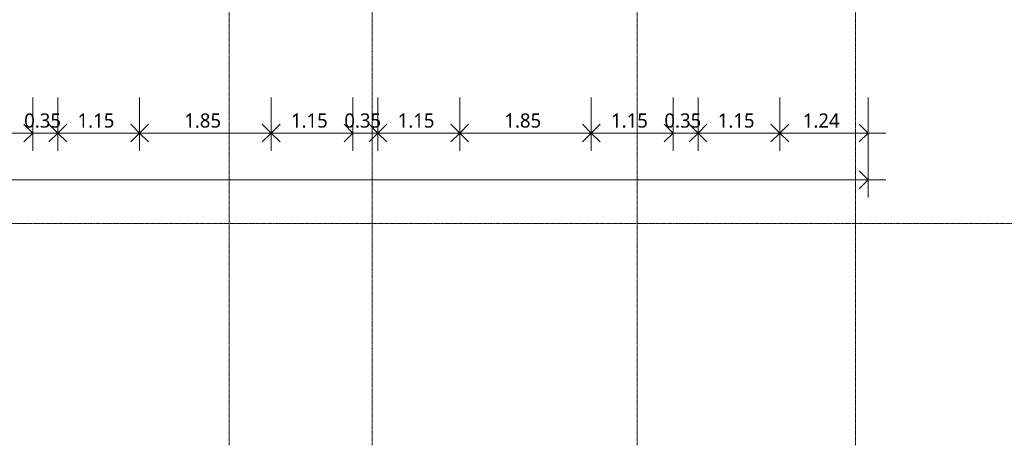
# Model space of a CAD drawing. Header units: millimetres. Extents: x -61176 to 31560, y -11428 to 53287.
# Tile 21 of 124: x -1105 to 12736, y -9487 to -3499. Entities that reach past the tile are written whole.
import ezdxf

# ---------------------------------------------------------------- set-up
doc = ezdxf.new("R2010")
doc.units = ezdxf.units.MM
doc.linetypes.add('Ligne de quadrillage', pattern=[22.225, 12.7, -3.175, 3.175, -3.175])
for name, color, linetype, lineweight in [('A-ANNO-DIMS', 211, 'Continuous', 9), ('A-ANNO-DIMS-100', 211, 'Continuous', 9), ('S-GRID', 1, 'Continuous', 9)]:
    doc.layers.add(name, color=color, linetype=linetype, lineweight=lineweight)
doc.styles.add('Trebuchet MS_B', font='txt', dxfattribs={"height": 200})
doc.dimstyles.new('Cotes_linéaires_rouge_2mm', dxfattribs={"dimscale": 304.8, "dimtxt": 206.190181, "dimasz": 0.410105, "dimexe": 0.82021, "dimexo": 0.0625, "dimgap": 0.065617, "dimtad": 1, "dimlfac": 0.001, "dimrnd": 0.01, "dimzin": 0, "dimdsep": 46, "dimtxsty": 'Trebuchet MS_B', "dimblk1": 'OPEN30', "dimblk2": 'OPEN30', "dimsah": 1, "dimcen": 0.09, "dimdle": 0.82021, "dimazin": 0, "dimtfac": 1, "dimtdec": 4, "dimtix": 1, "dimtmove": 0, "dimatfit": 3, "dimfxl": 1.64042, "dimfxlon": 1, "dimtvp": 1, "dimtolj": 1, "dimtzin": 0, "dimarcsym": 2})

# ---------------------------------------------------------------- blocks, each defined once
blk = doc.blocks.new('DIMBLOCK57-Niveau 1')
at = {"layer": 'A-ANNO-DIMS-100'}
for p, q in [((-21206, -5251), (-21206, -6001)), ((-21206, -5751), (-21206, -5251)), ((10821, -5251), (10821, -6001)), ((10821, -5751), (10821, -5251)), ((11071, -5751), (-21456, -5751))]:
    blk.add_line(p, q, dxfattribs=at)
at = {"layer": 'A-ANNO-DIMS-100', "lineweight": 25}
for p, q in [((-21206, -5751), (-21081, -5626)), ((10821, -5751), (10696, -5626)), ((-21206, -5751), (-21081, -5876)), ((10821, -5751), (10696, -5876))]:
    blk.add_line(p, q, dxfattribs=at)
at = {"layer": 'A-ANNO-DIMS-100', "color": 0, "insert": (-5572, -5475), "char_height": 200, "width": 910.03, "attachment_point": 1, "line_spacing_factor": 1.048425, "style": 'Trebuchet MS_B'}
blk.add_mtext('32.03', dxfattribs=at)
blk = doc.blocks.new('_Open30')
at = {"color": 0, "linetype": 'ByBlock', "lineweight": -2}
for p, q in [((-1, 0.27), (0, 0)), ((0, 0), (-1, -0.27)), ((0, 0), (-1, 0))]:
    blk.add_line(p, q, dxfattribs=at)
blk = doc.blocks.new('DIMBLOCK75-Niveau 1')
at = {"layer": 'A-ANNO-DIMS-100'}
for p, q in [((-2070, -4593), (-2070, -5343)), ((-2070, -5093), (-2070, -4593)), ((-920, -4593), (-920, -5343)), ((-920, -5093), (-920, -4593)), ((-2070, -5093), (-920, -5093))]:
    blk.add_line(p, q, dxfattribs=at)
at = {"layer": 'A-ANNO-DIMS-100', "lineweight": 25}
for p, q in [((-2070, -5093), (-2195, -4968)), ((-2070, -5093), (-1945, -4968)), ((-920, -5093), (-1045, -4968)), ((-2070, -5093), (-2195, -5218)), ((-2070, -5093), (-1945, -5218)), ((-920, -5093), (-1045, -5218))]:
    blk.add_line(p, q, dxfattribs=at)
at = {"layer": 'A-ANNO-DIMS-100', "color": 0, "insert": (-1792, -4817), "char_height": 200, "width": 712.93, "attachment_point": 1, "line_spacing_factor": 1.048425, "style": 'Trebuchet MS_B'}
blk.add_mtext('1.15', dxfattribs=at)
blk = doc.blocks.new('DIMBLOCK76-Niveau 1')
at = {"layer": 'A-ANNO-DIMS-100'}
for p, q in [((-920, -4593), (-920, -5343)), ((-920, -5093), (-920, -4593)), ((-570, -4593), (-570, -5343)), ((-570, -5093), (-570, -4593)), ((-920, -5093), (-570, -5093))]:
    blk.add_line(p, q, dxfattribs=at)
at = {"layer": 'A-ANNO-DIMS-100', "lineweight": 25}
for p, q in [((-920, -5093), (-1045, -4968)), ((-570, -5093), (-445, -4968)), ((-920, -5093), (-1045, -5218)), ((-570, -5093), (-445, -5218))]:
    blk.add_line(p, q, dxfattribs=at)
at = {"layer": 'A-ANNO-DIMS-100', "color": 0, "insert": (-1042, -4817), "char_height": 200, "width": 712.93, "attachment_point": 1, "line_spacing_factor": 1.048425, "style": 'Trebuchet MS_B'}
blk.add_mtext('0.35', dxfattribs=at)
blk = doc.blocks.new('DIMBLOCK77-Niveau 1')
at = {"layer": 'A-ANNO-DIMS-100'}
for p, q in [((-570, -4593), (-570, -5343)), ((-570, -5093), (-570, -4593)), ((580, -4593), (580, -5343)), ((580, -5093), (580, -4593)), ((-570, -5093), (580, -5093))]:
    blk.add_line(p, q, dxfattribs=at)
at = {"layer": 'A-ANNO-DIMS-100', "lineweight": 25}
for p, q in [((-570, -5093), (-695, -4968)), ((-570, -5093), (-445, -4968)), ((580, -5093), (455, -4968)), ((580, -5093), (705, -4968)), ((-570, -5093), (-695, -5218)), ((-570, -5093), (-445, -5218)), ((580, -5093), (455, -5218)), ((580, -5093), (705, -5218))]:
    blk.add_line(p, q, dxfattribs=at)
at = {"layer": 'A-ANNO-DIMS-100', "color": 0, "insert": (-292, -4817), "char_height": 200, "width": 712.93, "attachment_point": 1, "line_spacing_factor": 1.048425, "style": 'Trebuchet MS_B'}
blk.add_mtext('1.15', dxfattribs=at)
blk = doc.blocks.new('DIMBLOCK78-Niveau 1')
at = {"layer": 'A-ANNO-DIMS-100'}
for p, q in [((580, -4593), (580, -5343)), ((580, -5093), (580, -4593)), ((2430, -4593), (2430, -5343)), ((2430, -5093), (2430, -4593)), ((580, -5093), (2430, -5093))]:
    blk.add_line(p, q, dxfattribs=at)
at = {"layer": 'A-ANNO-DIMS-100', "lineweight": 25}
for p, q in [((580, -5093), (455, -4968)), ((580, -5093), (705, -4968)), ((2430, -5093), (2305, -4968)), ((2430, -5093), (2555, -4968)), ((580, -5093), (455, -5218)), ((580, -5093), (705, -5218)), ((2430, -5093), (2305, -5218)), ((2430, -5093), (2555, -5218))]:
    blk.add_line(p, q, dxfattribs=at)
at = {"layer": 'A-ANNO-DIMS-100', "color": 0, "insert": (1208, -4817), "char_height": 200, "width": 712.93, "attachment_point": 1, "line_spacing_factor": 1.048425, "style": 'Trebuchet MS_B'}
blk.add_mtext('1.85', dxfattribs=at)
blk = doc.blocks.new('DIMBLOCK79-Niveau 1')
at = {"layer": 'A-ANNO-DIMS-100'}
for p, q in [((2430, -4593), (2430, -5343)), ((2430, -5093), (2430, -4593)), ((3580, -4593), (3580, -5343)), ((3580, -5093), (3580, -4593)), ((2430, -5093), (3580, -5093))]:
    blk.add_line(p, q, dxfattribs=at)
at = {"layer": 'A-ANNO-DIMS-100', "lineweight": 25}
for p, q in [((2430, -5093), (2305, -4968)), ((2430, -5093), (2555, -4968)), ((3580, -5093), (3455, -4968)), ((2430, -5093), (2305, -5218)), ((2430, -5093), (2555, -5218)), ((3580, -5093), (3455, -5218))]:
    blk.add_line(p, q, dxfattribs=at)
at = {"layer": 'A-ANNO-DIMS-100', "color": 0, "insert": (2708, -4817), "char_height": 200, "width": 712.93, "attachment_point": 1, "line_spacing_factor": 1.048425, "style": 'Trebuchet MS_B'}
blk.add_mtext('1.15', dxfattribs=at)
blk = doc.blocks.new('DIMBLOCK80-Niveau 1')
at = {"layer": 'A-ANNO-DIMS-100'}
for p, q in [((3580, -4593), (3580, -5343)), ((3580, -5093), (3580, -4593)), ((3930, -4593), (3930, -5343)), ((3930, -5093), (3930, -4593)), ((3580, -5093), (3930, -5093))]:
    blk.add_line(p, q, dxfattribs=at)
at = {"layer": 'A-ANNO-DIMS-100', "lineweight": 25}
for p, q in [((3580, -5093), (3455, -4968)), ((3930, -5093), (4055, -4968)), ((3580, -5093), (3455, -5218)), ((3930, -5093), (4055, -5218))]:
    blk.add_line(p, q, dxfattribs=at)
at = {"layer": 'A-ANNO-DIMS-100', "color": 0, "insert": (3458, -4817), "char_height": 200, "width": 712.93, "attachment_point": 1, "line_spacing_factor": 1.048425, "style": 'Trebuchet MS_B'}
blk.add_mtext('0.35', dxfattribs=at)
blk = doc.blocks.new('DIMBLOCK81-Niveau 1')
at = {"layer": 'A-ANNO-DIMS-100'}
for p, q in [((3930, -4593), (3930, -5343)), ((3930, -5093), (3930, -4593)), ((5080, -4593), (5080, -5343)), ((5080, -5093), (5080, -4593)), ((3930, -5093), (5080, -5093))]:
    blk.add_line(p, q, dxfattribs=at)
at = {"layer": 'A-ANNO-DIMS-100', "lineweight": 25}
for p, q in [((3930, -5093), (3805, -4968)), ((3930, -5093), (4055, -4968)), ((5080, -5093), (4955, -4968)), ((5080, -5093), (5205, -4968)), ((3930, -5093), (3805, -5218)), ((3930, -5093), (4055, -5218)), ((5080, -5093), (4955, -5218)), ((5080, -5093), (5205, -5218))]:
    blk.add_line(p, q, dxfattribs=at)
at = {"layer": 'A-ANNO-DIMS-100', "color": 0, "insert": (4208, -4817), "char_height": 200, "width": 712.93, "attachment_point": 1, "line_spacing_factor": 1.048425, "style": 'Trebuchet MS_B'}
blk.add_mtext('1.15', dxfattribs=at)
blk = doc.blocks.new('DIMBLOCK82-Niveau 1')
at = {"layer": 'A-ANNO-DIMS-100'}
for p, q in [((5080, -4593), (5080, -5343)), ((5080, -5093), (5080, -4593)), ((6930, -4593), (6930, -5343)), ((6930, -5093), (6930, -4593)), ((5080, -5093), (6930, -5093))]:
    blk.add_line(p, q, dxfattribs=at)
at = {"layer": 'A-ANNO-DIMS-100', "lineweight": 25}
for p, q in [((5080, -5093), (4955, -4968)), ((5080, -5093), (5205, -4968)), ((6930, -5093), (6805, -4968)), ((6930, -5093), (7055, -4968)), ((5080, -5093), (4955, -5218)), ((5080, -5093), (5205, -5218)), ((6930, -5093), (6805, -5218)), ((6930, -5093), (7055, -5218))]:
    blk.add_line(p, q, dxfattribs=at)
at = {"layer": 'A-ANNO-DIMS-100', "color": 0, "insert": (5708, -4817), "char_height": 200, "width": 712.93, "attachment_point": 1, "line_spacing_factor": 1.048425, "style": 'Trebuchet MS_B'}
blk.add_mtext('1.85', dxfattribs=at)
blk = doc.blocks.new('DIMBLOCK83-Niveau 1')
at = {"layer": 'A-ANNO-DIMS-100'}
for p, q in [((6930, -4593), (6930, -5343)), ((6930, -5093), (6930, -4593)), ((8080, -4593), (8080, -5343)), ((8080, -5093), (8080, -4593)), ((6930, -5093), (8080, -5093))]:
    blk.add_line(p, q, dxfattribs=at)
at = {"layer": 'A-ANNO-DIMS-100', "lineweight": 25}
for p, q in [((6930, -5093), (6805, -4968)), ((6930, -5093), (7055, -4968)), ((8080, -5093), (7955, -4968)), ((6930, -5093), (6805, -5218)), ((6930, -5093), (7055, -5218)), ((8080, -5093), (7955, -5218))]:
    blk.add_line(p, q, dxfattribs=at)
at = {"layer": 'A-ANNO-DIMS-100', "color": 0, "insert": (7208, -4817), "char_height": 200, "width": 712.93, "attachment_point": 1, "line_spacing_factor": 1.048425, "style": 'Trebuchet MS_B'}
blk.add_mtext('1.15', dxfattribs=at)
blk = doc.blocks.new('DIMBLOCK84-Niveau 1')
at = {"layer": 'A-ANNO-DIMS-100'}
for p, q in [((8080, -4593), (8080, -5343)), ((8080, -5093), (8080, -4593)), ((8430, -4593), (8430, -5343)), ((8430, -5093), (8430, -4593)), ((8080, -5093), (8430, -5093))]:
    blk.add_line(p, q, dxfattribs=at)
at = {"layer": 'A-ANNO-DIMS-100', "lineweight": 25}
for p, q in [((8080, -5093), (7955, -4968)), ((8430, -5093), (8555, -4968)), ((8080, -5093), (7955, -5218)), ((8430, -5093), (8555, -5218))]:
    blk.add_line(p, q, dxfattribs=at)
at = {"layer": 'A-ANNO-DIMS-100', "color": 0, "insert": (7958, -4817), "char_height": 200, "width": 712.93, "attachment_point": 1, "line_spacing_factor": 1.048425, "style": 'Trebuchet MS_B'}
blk.add_mtext('0.35', dxfattribs=at)
blk = doc.blocks.new('DIMBLOCK85-Niveau 1')
at = {"layer": 'A-ANNO-DIMS-100'}
for p, q in [((8430, -4593), (8430, -5343)), ((8430, -5093), (8430, -4593)), ((9580, -4593), (9580, -5343)), ((9580, -5093), (9580, -4593)), ((8430, -5093), (9580, -5093))]:
    blk.add_line(p, q, dxfattribs=at)
at = {"layer": 'A-ANNO-DIMS-100', "lineweight": 25}
for p, q in [((8430, -5093), (8305, -4968)), ((8430, -5093), (8555, -4968)), ((9580, -5093), (9455, -4968)), ((9580, -5093), (9705, -4968)), ((8430, -5093), (8305, -5218)), ((8430, -5093), (8555, -5218)), ((9580, -5093), (9455, -5218)), ((9580, -5093), (9705, -5218))]:
    blk.add_line(p, q, dxfattribs=at)
at = {"layer": 'A-ANNO-DIMS-100', "color": 0, "insert": (8708, -4817), "char_height": 200, "width": 712.93, "attachment_point": 1, "line_spacing_factor": 1.048425, "style": 'Trebuchet MS_B'}
blk.add_mtext('1.15', dxfattribs=at)
blk = doc.blocks.new('DIMBLOCK86-Niveau 1')
at = {"layer": 'A-ANNO-DIMS-100'}
for p, q in [((9580, -4593), (9580, -5343)), ((9580, -5093), (9580, -4593)), ((10821, -4593), (10821, -5343)), ((10821, -5093), (10821, -4593)), ((9580, -5093), (11071, -5093))]:
    blk.add_line(p, q, dxfattribs=at)
at = {"layer": 'A-ANNO-DIMS-100', "lineweight": 25}
for p, q in [((9580, -5093), (9455, -4968)), ((9580, -5093), (9705, -4968)), ((10821, -5093), (10696, -4968)), ((9580, -5093), (9455, -5218)), ((9580, -5093), (9705, -5218)), ((10821, -5093), (10696, -5218))]:
    blk.add_line(p, q, dxfattribs=at)
at = {"layer": 'A-ANNO-DIMS-100', "color": 0, "insert": (9903, -4817), "char_height": 200, "width": 712.93, "attachment_point": 1, "line_spacing_factor": 1.048425, "style": 'Trebuchet MS_B'}
blk.add_mtext('1.24', dxfattribs=at)

msp = doc.modelspace()

# ---------------------------------------------------------------- linework, layer by layer
at = {"layer": 'S-GRID', "linetype": 'Ligne de quadrillage', "lineweight": 18}
for p, q in [((1837.212, -9486.555), (1837.212, 51986.924)), ((3850.885, -9486.555), (3850.885, 51986.924)), ((7572.679, -9486.555), (7572.679, 51986.924)), ((10645.885, -9486.555), (10645.885, 51986.924)), ((-61176.497, -6364.063), (30259.658, -6364.063))]:
    msp.add_line(p, q, dxfattribs=at)

# ---------------------------------------------------------------- dimensions: what is measured, and where the dimension line sits
at = {"layer": 'A-ANNO-DIMS'}
for base, p1, p2, override, picture, middle in [((-919.823, -5093.352), (-2069.823, -4593.352), (-919.823, -4593.352), {"dimpost": '<>', "dimfxl": 1150}, 'DIMBLOCK75-Niveau 1', (-1494.823, -4969.985)), ((-569.823, -5093.352), (-919.823, -4593.352), (-569.823, -4593.352), {"dimpost": '<>', "dimfxl": 350}, 'DIMBLOCK76-Niveau 1', (-744.823, -4969.581)), ((580.177, -5093.352), (-569.823, -4593.352), (580.177, -4593.352), {"dimpost": '<>', "dimfxl": 1150}, 'DIMBLOCK77-Niveau 1', (5.177, -4969.985)), ((2430.177, -5093.352), (580.177, -4593.352), (2430.177, -4593.352), {"dimpost": '<>', "dimfxl": 1850}, 'DIMBLOCK78-Niveau 1', (1505.177, -4969.581)), ((3580.177, -5093.352), (2430.177, -4593.352), (3580.177, -4593.352), {"dimpost": '<>', "dimfxl": 1150}, 'DIMBLOCK79-Niveau 1', (3005.177, -4969.985)), ((5080.177, -5093.352), (3930.177, -4593.352), (5080.177, -4593.352), {"dimpost": '<>', "dimfxl": 1150}, 'DIMBLOCK81-Niveau 1', (4505.177, -4969.985)), ((6930.177, -5093.352), (5080.177, -4593.352), (6930.177, -4593.352), {"dimpost": '<>', "dimfxl": 1850}, 'DIMBLOCK82-Niveau 1', (6005.177, -4969.581)), ((8080.177, -5093.352), (6930.177, -4593.352), (8080.177, -4593.352), {"dimpost": '<>', "dimfxl": 1150}, 'DIMBLOCK83-Niveau 1', (7505.177, -4969.985)), ((8430.177, -5093.352), (8080.177, -4593.352), (8430.177, -4593.352), {"dimpost": '<>', "dimfxl": 350}, 'DIMBLOCK84-Niveau 1', (8255.177, -4969.581)), ((9580.177, -5093.352), (8430.177, -4593.352), (9580.177, -4593.352), {"dimpost": '<>', "dimfxl": 1150}, 'DIMBLOCK85-Niveau 1', (9005.177, -4969.985)), ((10820.885, -5093.352), (9580.177, -4593.352), (10820.885, -4593.352), {"dimpost": '<>', "dimfxl": 1240.707833}, 'DIMBLOCK86-Niveau 1', (10200.531, -4969.581)), ((-21206.253, -5751.077), (10820.885, -5251.077), (-21206.253, -5251.077), {"dimpost": '<>', "dimfxl": 32027.137929}, 'DIMBLOCK57-Niveau 1', (-5192.684, -5627.306))]:
    dim = msp.add_linear_dim(base=base, p1=p1, p2=p2, angle=0, dimstyle='Cotes_linéaires_rouge_2mm', override=override, dxfattribs=at)
    dim.commit()
    dim.dimension.update_dxf_attribs({"geometry": picture, "text_midpoint": middle})
dim = msp.add_linear_dim(base=(3930.177, -5093.352), p1=(3580.177, -4593.352), p2=(3930.177, -4593.352), dimstyle='Cotes_linéaires_rouge_2mm', override={"dimpost": '<>', "dimfxl": 350}, dxfattribs=at)
dim.commit()
dim.dimension.update_dxf_attribs({"geometry": 'DIMBLOCK80-Niveau 1', "text_midpoint": (3755.177, -4969.581)})

doc.saveas('drawing.dxf')
